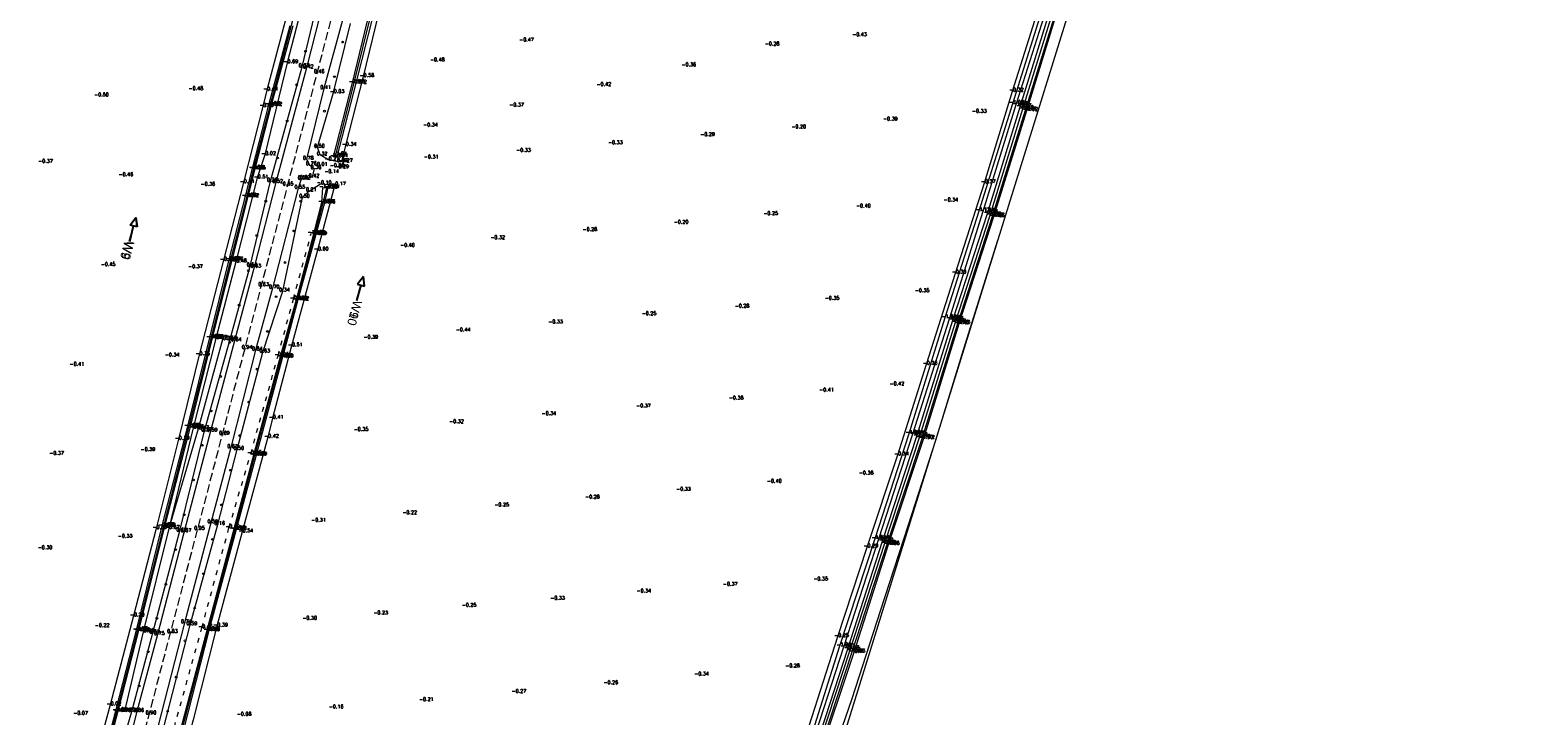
# Model space of a CAD drawing. Header units: metres. Extents: x 102665 to 103901, y 415762 to 419767.
# Tile 58 of 93: x 103317 to 103743, y 418521 to 418715. Entities that reach past the tile are written whole.
import ezdxf
from ezdxf.enums import TextEntityAlignment as Align

# ---------------------------------------------------------------- set-up
doc = ezdxf.new("R2010")
doc.units = ezdxf.units.M
doc.header["$MEASUREMENT"] = 0
doc.linetypes.add('DGN Style 3', pattern=[3.301552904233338, 2.358252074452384, -0.9433008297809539])
doc.linetypes.add('DGN Style 5', pattern=[3.09989794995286, 1.32852769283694, -1.77137025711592])
for name, color, linetype, lineweight in [('00-Aslijn', 5, 'DGN Style 3', 0), ('B-GV-GR-BOOM-S', 90, 'Continuous', 13), ('DTM-Bodemsloot', 162, 'Continuous', 0), ('DTM-Hoogtecijfer', 7, 'Continuous', 0), ('DTM-Kant-asfalt', 137, 'Continuous', 0), ('DTM_27-12-2009_terrestrisch', 97, 'Continuous', 0), ('DTM_hoogtelijn', 251, 'DGN Style 5', 0), ('DTM_talud', 94, 'Continuous', 0), ('X-XX-AL-VERWIJZING-S @ 0.5', 7, 'Continuous', 25), ('X-XX-AL-VERWIJZING_DOORSNEDE-M @ 0.5', 7, 'Continuous', 18)]:
    doc.layers.add(name, color=color, linetype=linetype, lineweight=lineweight)
doc.styles.add('NLCS-ISO', font='arial.ttf')
doc.styles.get("Standard").update_dxf_attribs({"font": 'txt.shx'})

# ---------------------------------------------------------------- blocks, each defined once
blk = doc.blocks.new('145_12')
at = {"layer": 'B-GV-GR-BOOM-S'}
blk.add_circle((1.631240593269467e-05, 3.310549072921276e-05), 0.025, dxfattribs=at)
at = {"layer": 'B-GV-GR-BOOM-S', "extrusion": (0, 0, -1)}
for start, end in [(0, 180), (180, 0)]:
    blk.add_arc((-1.631240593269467e-05, 3.310549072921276e-05), 0.025, start, end, dxfattribs=at)
blk = doc.blocks.new('145_8')
at = {"layer": 'B-GV-GR-BOOM-S'}
blk.add_circle((2.380456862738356e-05, 5.488810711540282e-05), 0.025, dxfattribs=at)
at = {"layer": 'B-GV-GR-BOOM-S', "extrusion": (0, 0, -1)}
for start, end in [(0, 180), (180, 0)]:
    blk.add_arc((-2.380456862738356e-05, 5.488810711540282e-05), 0.025, start, end, dxfattribs=at)
blk = doc.blocks.new('145_22')
at = {"layer": 'B-GV-GR-BOOM-S'}
blk.add_circle((7.646411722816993e-05, 7.609204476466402e-05), 0.025, dxfattribs=at)
at = {"layer": 'B-GV-GR-BOOM-S', "extrusion": (0, 0, -1)}
for start, end in [(0, 180), (180, 0)]:
    blk.add_arc((-7.646411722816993e-05, 7.609204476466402e-05), 0.025, start, end, dxfattribs=at)
blk = doc.blocks.new('145_23')
at = {"layer": 'B-GV-GR-BOOM-S'}
blk.add_circle((4.165489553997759e-05, 1.336383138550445e-05), 0.025, dxfattribs=at)
at = {"layer": 'B-GV-GR-BOOM-S', "extrusion": (0, 0, -1)}
for start, end in [(0, 180), (180, 0)]:
    blk.add_arc((-4.165489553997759e-05, 1.336383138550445e-05), 0.025, start, end, dxfattribs=at)
blk = doc.blocks.new('145_21')
at = {"layer": 'B-GV-GR-BOOM-S'}
blk.add_circle((6.279192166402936e-05, 5.533816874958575e-06), 0.025, dxfattribs=at)
at = {"layer": 'B-GV-GR-BOOM-S', "extrusion": (0, 0, -1)}
for start, end in [(0, 180), (180, 0)]:
    blk.add_arc((-6.279192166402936e-05, 5.533816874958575e-06), 0.025, start, end, dxfattribs=at)
blk = doc.blocks.new('145_14')
at = {"layer": 'B-GV-GR-BOOM-S'}
blk.add_circle((7.124608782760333e-05, 4.532012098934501e-05), 0.025, dxfattribs=at)
at = {"layer": 'B-GV-GR-BOOM-S', "extrusion": (0, 0, -1)}
for start, end in [(0, 180), (180, 0)]:
    blk.add_arc((-7.124608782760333e-05, 4.532012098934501e-05), 0.025, start, end, dxfattribs=at)
blk = doc.blocks.new('145_18')
at = {"layer": 'B-GV-GR-BOOM-S'}
blk.add_circle((4.678384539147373e-05, 9.882897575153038e-05), 0.025, dxfattribs=at)
at = {"layer": 'B-GV-GR-BOOM-S', "extrusion": (0, 0, -1)}
for start, end in [(0, 180), (180, 0)]:
    blk.add_arc((-4.678384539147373e-05, 9.882897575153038e-05), 0.025, start, end, dxfattribs=at)
blk = doc.blocks.new('145_10')
at = {"layer": 'B-GV-GR-BOOM-S'}
blk.add_circle((9.201872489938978e-05, 8.538049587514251e-05), 0.025, dxfattribs=at)
at = {"layer": 'B-GV-GR-BOOM-S', "extrusion": (0, 0, -1)}
for start, end in [(0, 180), (180, 0)]:
    blk.add_arc((-9.201872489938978e-05, 8.538049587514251e-05), 0.025, start, end, dxfattribs=at)
blk = doc.blocks.new('145_7')
at = {"layer": 'B-GV-GR-BOOM-S'}
blk.add_circle((9.630428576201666e-05, 4.699141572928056e-05), 0.025, dxfattribs=at)
at = {"layer": 'B-GV-GR-BOOM-S', "extrusion": (0, 0, -1)}
for start, end in [(0, 180), (180, 0)]:
    blk.add_arc((-9.630428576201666e-05, 4.699141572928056e-05), 0.025, start, end, dxfattribs=at)
blk = doc.blocks.new('145_4')
at = {"layer": 'B-GV-GR-BOOM-S'}
blk.add_circle((1.778407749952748e-06, 6.320280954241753e-05), 0.025, dxfattribs=at)
at = {"layer": 'B-GV-GR-BOOM-S', "extrusion": (0, 0, -1)}
for start, end in [(0, 180), (180, 0)]:
    blk.add_arc((-1.778407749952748e-06, 6.320280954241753e-05), 0.025, start, end, dxfattribs=at)
blk = doc.blocks.new('145_11')
at = {"layer": 'B-GV-GR-BOOM-S'}
blk.add_circle((5.570831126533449e-05, 3.131482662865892e-05), 0.025, dxfattribs=at)
at = {"layer": 'B-GV-GR-BOOM-S', "extrusion": (0, 0, -1)}
for start, end in [(0, 180), (180, 0)]:
    blk.add_arc((-5.570831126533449e-05, 3.131482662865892e-05), 0.025, start, end, dxfattribs=at)
blk = doc.blocks.new('145_24')
at = {"layer": 'B-GV-GR-BOOM-S'}
blk.add_circle((9.950651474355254e-05, 3.081720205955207e-05), 0.025, dxfattribs=at)
at = {"layer": 'B-GV-GR-BOOM-S', "extrusion": (0, 0, -1)}
for start, end in [(0, 180), (180, 0)]:
    blk.add_arc((-9.950651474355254e-05, 3.081720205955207e-05), 0.025, start, end, dxfattribs=at)
blk = doc.blocks.new('145_3')
at = {"layer": 'B-GV-GR-BOOM-S'}
blk.add_circle((3.044192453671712e-05, 8.286728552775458e-05), 0.025, dxfattribs=at)
at = {"layer": 'B-GV-GR-BOOM-S', "extrusion": (0, 0, -1)}
for start, end in [(0, 180), (180, 0)]:
    blk.add_arc((-3.044192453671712e-05, 8.286728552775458e-05), 0.025, start, end, dxfattribs=at)
blk = doc.blocks.new('145_6')
at = {"layer": 'B-GV-GR-BOOM-S'}
blk.add_circle((5.241755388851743e-05, 6.295114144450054e-05), 0.025, dxfattribs=at)
at = {"layer": 'B-GV-GR-BOOM-S', "extrusion": (0, 0, -1)}
for start, end in [(0, 180), (180, 0)]:
    blk.add_arc((-5.241755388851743e-05, 6.295114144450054e-05), 0.025, start, end, dxfattribs=at)
blk = doc.blocks.new('145_13')
at = {"layer": 'B-GV-GR-BOOM-S'}
blk.add_circle((8.878995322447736e-05, 1.161547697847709e-05), 0.025, dxfattribs=at)
at = {"layer": 'B-GV-GR-BOOM-S', "extrusion": (0, 0, -1)}
for start, end in [(0, 180), (180, 0)]:
    blk.add_arc((-8.878995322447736e-05, 1.161547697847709e-05), 0.025, start, end, dxfattribs=at)
blk = doc.blocks.new('145_20')
at = {"layer": 'B-GV-GR-BOOM-S'}
blk.add_circle((3.77731048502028e-05, 3.750745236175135e-05), 0.025, dxfattribs=at)
at = {"layer": 'B-GV-GR-BOOM-S', "extrusion": (0, 0, -1)}
for start, end in [(0, 180), (180, 0)]:
    blk.add_arc((-3.77731048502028e-05, 3.750745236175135e-05), 0.025, start, end, dxfattribs=at)
blk = doc.blocks.new('145_19')
at = {"layer": 'B-GV-GR-BOOM-S'}
blk.add_circle((4.184292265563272e-06, 8.42501685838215e-05), 0.025, dxfattribs=at)
at = {"layer": 'B-GV-GR-BOOM-S', "extrusion": (0, 0, -1)}
for start, end in [(0, 180), (180, 0)]:
    blk.add_arc((-4.184292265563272e-06, 8.42501685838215e-05), 0.025, start, end, dxfattribs=at)
blk = doc.blocks.new('145_9')
at = {"layer": 'B-GV-GR-BOOM-S'}
blk.add_circle((2.3759648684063e-05, 8.603674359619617e-07), 0.025, dxfattribs=at)
at = {"layer": 'B-GV-GR-BOOM-S', "extrusion": (0, 0, -1)}
for start, end in [(0, 180), (180, 0)]:
    blk.add_arc((-2.3759648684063e-05, 8.603674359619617e-07), 0.025, start, end, dxfattribs=at)
blk = doc.blocks.new('145_17')
at = {"layer": 'B-GV-GR-BOOM-S'}
blk.add_circle((9.609771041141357e-05, 6.867525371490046e-05), 0.025, dxfattribs=at)
at = {"layer": 'B-GV-GR-BOOM-S', "extrusion": (0, 0, -1)}
for start, end in [(0, 180), (180, 0)]:
    blk.add_arc((-9.609771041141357e-05, 6.867525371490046e-05), 0.025, start, end, dxfattribs=at)
blk = doc.blocks.new('SAL-VERWIJZING_DOORSNEDE_LINKS-SO')
for p, q in [((-9, 2), (-13.99999999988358, 0)), ((-13.99999999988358, 0), (-8.999999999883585, -2.000000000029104)), ((-8.999999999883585, -2.000000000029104), (-9, 2)), ((0, 0), (-9, 0))]:
    blk.add_line(p, q)
at = {"lineweight": 50, "style": 'NLCS-ISO'}
blk.add_attdef('...', text='', height=5, rotation=1.042204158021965e-09, dxfattribs=at).set_placement((0, 0.5270213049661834), align=Align.MIDDLE_LEFT)

msp = doc.modelspace()

# ---------------------------------------------------------------- linework, layer by layer
at = {"layer": '00-Aslijn'}
msp.add_lwpolyline([(103634.7703648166, 419606.4742388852), (103594.1453089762, 419450.9051398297), (103588.1291944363, 419428.1103429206), (103562.8108334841, 419332.180172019), (103544.92261218, 419263.6619503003), (103518.8188756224, 419163.67539609), (103489.8728155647, 419052.8017364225), (103450.5540197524, 418902.7044085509), (103348.6917157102, 418513.8506979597), (103321.301230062, 418409.2890342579), (103298.4577879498, 418322.3754979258)], dxfattribs=at)
at = {"layer": 'DTM-Bodemsloot'}
for points in [[(103536.93, 418509.5790000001, -1.986), (103547.038, 418540.647, -1.872), (103556.838, 418571.119, -1.947), (103566.523, 418600.837, -1.835), (103576.876, 418633.324, -1.863), (103586.379, 418663.662, -1.872), (103595.703, 418693.794, -1.884), (103605.59, 418725.012, -1.934), (103616.357, 418759.988, -2.036), (103618.76, 418768.099, -2.037), (103627.811, 418798.064, -1.958), (103636.7, 418828.338, -2.031), (103645.777, 418859.608, -1.89), (103654.403, 418889.171, -1.987), (103663.403, 418920.241, -1.981), (103671.627, 418949.556, -2.075), (103681.175, 418983.505, -1.974), (103690.06, 419016.771, -1.851), (103697.921, 419046.028, -1.797), (103706.34, 419076.433, -1.961), (103714.81, 419109.792, -1.721), (103722.344, 419136.99, -1.89), (103722.877, 419139.752, -2.126), (103723.487, 419142.379, -1.779)], [(103539.17, 418508.312, -1.529), (103549.396, 418539.236, -1.433), (103559.2, 418569.699, -1.542), (103569.127, 418599.504, -1.6), (103579.218, 418631.969, -1.464), (103588.993, 418662.31, -1.617), (103598.281, 418692.245, -1.469), (103607.991, 418723.612, -1.393), (103618.437, 418758.4430000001, -1.372), (103620.987, 418766.953, -1.41), (103630.129, 418796.958, -1.359), (103638.818, 418826.823, -1.328), (103648.194, 418858.383, -1.373), (103656.714, 418888.273, -1.369), (103665.369, 418919.2260000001, -1.531), (103673.74, 418948.592, -1.493), (103683.666, 418982.309, -1.386), (103692.44, 419015.909, -1.382), (103700.363, 419044.983, -1.283), (103708.603, 419075.372, -1.337), (103717.564, 419108.817, -1.295), (103724.585, 419136.547, -1.231), (103724.903, 419137.414, -1.214)], [(103539.582, 418508.222, -1.107), (103549.925, 418539.149, -0.8350000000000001), (103559.619, 418569.575, -1.081), (103569.555, 418599.556, -1.119), (103579.583, 418631.9920000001, -1.033), (103589.368, 418662.237, -1.064), (103598.699, 418692.144, -1.023), (103608.283, 418723.48, -1.035), (103618.887, 418758.413, -1.017), (103621.367, 418766.944, -1.085), (103630.41, 418796.903, -1.082), (103639.243, 418826.718, -1.038), (103648.584, 418858.315, -1.009), (103657.087, 418888.224, -1.042), (103665.764, 418919.29, -1.138), (103674.009, 418948.297, -1.16), (103684.001, 418982.285, -1.091), (103692.728, 419015.792, -1.046), (103700.71, 419044.933, -1.048), (103708.826, 419075.276, -1.058), (103717.897, 419108.746, -1.044), (103724.963, 419136.487, -0.9750000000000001)], [(103536.09, 418509.834, -1.3), (103545.9, 418540.936, -1.061), (103555.811, 418571.239, -1.024), (103565.419, 418600.936, -1.085), (103575.62, 418633.658, -1.031), (103585.2, 418663.816, -1.124), (103594.741, 418694.15, -1.071), (103604.451, 418725.104, -1.061), (103615.242, 418760.022, -1.078), (103626.76, 418798.41, -1.097), (103635.641, 418828.4810000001, -1.059), (103644.725, 418859.917, -1.03), (103653.117, 418889.539, -1.112), (103662.136, 418920.596, -1.129), (103670.537, 418949.842, -1.118), (103680.092, 418983.669, -1.132), (103688.872, 419016.884, -1.082), (103696.815, 419046.095, -1.07), (103705.394, 419076.561, -1.398)], [(103538.081, 418509.0790000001, -2.176), (103548.111, 418540.118, -2.272), (103557.873, 418570.538, -2.225), (103567.653, 418600.165, -2.159), (103577.812, 418632.917, -2.246), (103587.557, 418663.073, -2.254), (103596.814, 418693.191, -2.269), (103606.529, 418724.543, -2.235), (103617.038, 418759.486, -2.258), (103619.509, 418767.6550000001, -2.301), (103628.593, 418797.8290000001, -2.266), (103637.493, 418827.756, -2.226), (103646.688, 418859.317, -2.26), (103655.195, 418888.902, -2.239), (103664.095, 418919.947, -2.215), (103672.372, 418949.3290000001, -2.244000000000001), (103682.126, 418983.154, -2.195), (103691.107, 419016.537, -2.172), (103698.795, 419045.779, -2.13), (103706.977, 419076.194, -2.179)], [(103538.479, 418508.519, -1.857), (103548.721, 418539.562, -1.847), (103558.573, 418569.923, -1.893), (103568.407, 418599.74, -1.783), (103578.497, 418632.311, -1.9), (103588.305, 418662.621, -1.892), (103597.53, 418692.602, -1.877), (103607.245, 418723.955, -1.843), (103617.677, 418758.747, -1.903), (103620.383, 418767.108, -1.831), (103629.343, 418797.076, -1.889), (103638.209, 418827, -1.854), (103647.498, 418858.567, -1.85), (103655.993, 418888.377, -1.788), (103664.693, 418919.4050000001, -1.86), (103673.023, 418948.675, -1.877), (103682.872, 418982.766, -1.885), (103691.772, 419016.0680000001, -1.914), (103699.791, 419045.238, -1.717), (103707.812, 419075.716, -1.835)], [(103403.562, 418679.588, -1.838), (103408.664, 418699.982, -1.946), (103413.68, 418720.1, -2.126), (103419.143, 418739.901, -1.934), (103423.919, 418758.768, -1.959), (103430.269, 418782.698, -1.92), (103435.17, 418801.812, -1.914), (103440.109, 418820.363, -1.938), (103445.525, 418840.494, -1.973), (103447.64, 418848.435, -1.786)], [(103408.099, 418781.3180000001, -1.889), (103406.819, 418775.911, -1.962), (103402.837, 418760.781, -1.913), (103396.719, 418738.375, -1.951), (103390.935, 418716.178, -1.915), (103384.94, 418693.652, -1.962), (103380.287, 418675.689, -1.957), (103378.358, 418667.827, -1.986), (103373.729, 418649.975, -2.01), (103368.265, 418627.9810000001, -1.916), (103362.001, 418602.969, -1.967), (103354.828, 418574.777, -1.95), (103347.494, 418545.286, -1.954), (103341.645, 418522.516, -1.965), (103333.447, 418491.081, -1.904), (103332.334, 418487.792, -1.859)], [(103352.709, 418489.951, -1.925), (103353.744, 418493.754, -1.947), (103360.085, 418517.286, -2.002), (103367.396, 418545.282, -1.952), (103375.123, 418573.837, -1.945), (103380.637, 418594.796, -1.969), (103388.174, 418622.638, -1.969), (103392.589, 418638.777, -1.92), (103397.614, 418657.206, -1.922), (103399.904, 418666.174, -2.038), (103400.935, 418670.206, -1.951)]]:
    msp.add_polyline3d(points, dxfattribs=at)
at = {"layer": 'DTM-Kant-asfalt'}
for points in [[(103400.093, 418723.522, 0.398), (103395.223, 418704.185, 0.418), (103386.584, 418671.819, 0.521), (103380.43, 418647.898, 0.631), (103374.869, 418627.121, 0.636), (103368.08, 418601.577, 0.5940000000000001), (103360.707, 418573.197, 0.67), (103353.167, 418544.1170000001, 0.752), (103347.344, 418522.422, 0.865), (103337.664, 418484.679, 0.728)], [(103405.38, 418717.656, 0.475), (103400.148, 418698.339, 0.414), (103395.248, 418678.372, 0.778), (103396.095, 418676.835, 0.764), (103397.411, 418675.755, 0.361), (103396.865, 418673.352, 0.423), (103394.365, 418672.879, 0.623), (103393.755, 418672.787, 0.538), (103392.842, 418670.178, 0.55), (103385.618, 418641.983, 0.6990000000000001), (103380.841, 418624.493, 0.8380000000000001), (103373.859, 418596.928, 0.626), (103368.252, 418575.686, 0.5900000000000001), (103360.798, 418547.445, 0.736), (103353.243, 418518.063, 0.791)]]:
    msp.add_polyline3d(points, dxfattribs=at)
at = {"layer": 'DTM_27-12-2009_terrestrisch'}
msp.add_polyline3d([(103539.7381712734, 418492.207909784, 0), (103667.8434354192, 418904.4583248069, 0), (103707.4435523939, 419031.8938737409, 0), (103743.0137748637, 419171.5656056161, 0)], dxfattribs=at)
at = {"layer": 'DTM_hoogtelijn'}
msp.add_polyline3d([(103357.92, 418518.009, -0.257), (103365.662, 418546.056, -0.45), (103373.336, 418574.2910000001, -0.692), (103379.49, 418595.179, -0.9520000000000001), (103387.19, 418622.872, -1.052), (103391.531, 418638.886, -0.9670000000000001), (103396.556, 418657.402, -1.03)], dxfattribs=at)
at = {"layer": 'DTM_talud', "extrusion": (0.02895150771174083, -0.0171848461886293, 0.9994330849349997), "elevation": -4201.483374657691, "flags": 128}
msp.add_lwpolyline([(412750.2752616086, 124716.4279403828), (412725.0691867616, 124709.4479403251), (412696.6291710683, 124702.2600253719)], dxfattribs=at)
at = {"layer": 'DTM_talud'}
for points in [[(103403.816, 418679.085, -1.64), (103402.889, 418679.093, -1.653), (103408.183, 418699.9650000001, -1.693), (103413.078, 418720.214, -1.765), (103418.686, 418739.872, -1.732), (103423.441, 418758.832, -1.732), (103429.771, 418782.798, -1.638), (103434.646, 418801.777, -1.67), (103439.629, 418820.344, -1.639), (103445.014, 418840.605, -1.636), (103447.419, 418848.619, -1.623), (103448.059, 418848.23, -1.624), (103446.004, 418840.099, -1.669), (103440.593, 418820.239, -1.666), (103435.603, 418801.671, -1.7), (103430.691, 418782.428, -1.681), (103424.436, 418758.646, -1.68), (103419.578, 418739.774, -1.692), (103414.203, 418719.934, -1.86), (103409.166, 418699.853, -1.717)], [(103355.087, 418488.296, 0.212), (103354.176, 418486.49, 0.33), (103351.473, 418486.201, 0.48), (103349.194, 418487.478, 0.617), (103348.219, 418489.398, 0.644), (103354.801, 418517.616, 0.7190000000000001), (103362.339, 418546.91, 0.5870000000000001), (103370.2, 418575.247, 0.161), (103375.609, 418596.422, 0.504), (103382.944, 418623.914, 0.625), (103388.52, 418641.135, 0.335), (103394.144, 418667.648, 0.4950000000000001), (103396.08, 418669.444, 0.213), (103399.186, 418671.448, -0.102), (103403.215, 418671.129, -0.168), (103398.346, 418652.709, -0.6), (103390.994, 418625.647, -0.505), (103385.62, 418605.2150000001, -0.4050000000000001), (103384.291, 418599.86, -0.425), (103377.056, 418573.104, -0.542), (103369.92, 418546.495, -0.391), (103363.196, 418520.065, -0.288), (103356.29, 418493.49, -0.098)], [(103352.386, 418489.741, -1.859), (103353.421, 418493.826, -1.923), (103359.736, 418517.408, -1.889), (103367.13, 418545.359, -1.869), (103374.78, 418573.98, -1.901), (103380.341, 418594.868, -1.932), (103387.841, 418622.667, -1.912), (103392.374, 418638.794, -1.86), (103397.313, 418657.307, -1.866), (103399.557, 418666.2, -1.938), (103399.857, 418670.301, -1.049), (103401.29, 418670.373, -1.854), (103400.289, 418666.035, -1.958), (103397.898, 418657.12, -1.89), (103392.824, 418638.71, -1.817), (103388.457, 418622.464, -1.887), (103380.975, 418594.835, -1.887), (103375.352, 418573.835, -1.908), (103367.672, 418545.288, -1.898), (103360.445, 418517.251, -1.901), (103354.027, 418493.681, -1.868), (103352.84, 418489.725, -1.864)]]:
    msp.add_polyline3d(points, close=True, dxfattribs=at)
for points in [[(103409.753, 418781.147, -0.439), (103402.366, 418753.018, -0.669), (103394.875, 418725.293, -0.632), (103389.743, 418705.63, -0.688), (103383.479, 418679.665, -0.019), (103381.332, 418673.08, -0.508), (103375.281, 418649.375, -0.483), (103369.663, 418627.774, -0.666), (103363.183, 418602.4760000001, -0.9560000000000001), (103356.309, 418574.112, -0.673), (103349.105, 418544.9270000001, -0.361), (103343.828, 418522.508, -0.026)], [(103335.428, 418486.727, 0.664), (103345.857, 418522.4, 0.78), (103351.811, 418544.582, 0.5870000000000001), (103359.456, 418573.412, 0.4040000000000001), (103366.466, 418601.664, 0.368), (103373.627, 418627.533, 0.503), (103379.348, 418648.211, 0.5520000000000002), (103385.071, 418672.179, 0.362), (103394.024, 418704.501, 0.371), (103398.703, 418724.148, 0.197)], [(103537.196, 418518.349, -0.212), (103545.293, 418543.542, -0.254), (103553.566, 418568.85, -0.287), (103562.212, 418594.852, -0.3430000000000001), (103570.332, 418620.451, -0.365), (103578.494, 418646.2040000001, -0.297), (103586.729, 418671.75, -0.366), (103594.676, 418697.614, -0.318), (103602.773, 418723.23, -0.414)], [(103390.603, 418722.7640000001, -0.467), (103384.009, 418697.903, -0.441), (103382.94, 418693.278, -0.487), (103377.396, 418671.761, -0.41), (103371.809, 418649.83, -0.393), (103364.884, 418623.167, -0.365), (103359.069, 418599.271, -0.388), (103352.729, 418574.0790000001, -0.392), (103346.39, 418549.377, -0.195), (103339.8, 418524.244, -0.021), (103332.974, 418499.245, 0.205)], [(103415.577, 418719.4920000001, -0.49), (103411.233, 418701.727, -0.5790000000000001), (103406.219, 418682.271, -0.345), (103405.158, 418677.682, -0.273), (103403.708, 418677.716, -0.49), (103401.384, 418678.159, -0.212), (103399.127, 418679.576, 0.315), (103398.368, 418681.754, 0.502), (103402.827, 418697.203, -0.029), (103407.653, 418716.728, 0.286)], [(103333.165, 418491.0680000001, -1.828), (103341.413, 418522.607, -1.85), (103347.209, 418545.393, -1.85), (103354.492, 418574.789, -1.864), (103361.677, 418602.957, -1.93), (103367.903, 418627.999, -1.835), (103373.384, 418650.027, -1.906), (103377.969, 418667.915, -1.879), (103379.964, 418675.783, -1.886), (103384.562, 418693.734, -1.867), (103390.624, 418716.189, -1.858)], [(103391.33, 418716.0300000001, -1.859), (103385.254, 418693.602, -1.823), (103380.6, 418675.619, -1.852), (103378.688, 418667.805, -1.916), (103374.146, 418649.906, -1.872), (103368.57, 418627.972, -1.868), (103362.42, 418602.768, -1.92), (103355.16, 418574.694, -1.882), (103347.818, 418545.235, -1.833), (103341.926, 418522.446, -1.874), (103333.751, 418491.004, -1.848)], [(103590.4424469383, 418655.3773066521, 0.7294950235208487), (103588.387, 418649.084, 0.7110000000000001), (103580.719, 418624.456, 0.7210000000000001), (103572.877, 418598.918, 0.743), (103565.194, 418575.064, 0.754), (103557.231, 418550.691, 0.8430000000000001), (103549.233, 418525.983, 0.862), (103540.944, 418501.925, 0.8320000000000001), (103533.513, 418478.663, 0.888), (103525.094, 418453.958, 0.8520000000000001), (103516.606, 418428.703, 0.87), (103508.536, 418404.244, 0.915), (103500.374, 418379.083, 0.9470000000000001), (103491.704, 418353.5300000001, 1.107), (103483.84, 418329.483, 1.187), (103474.866, 418304.409, 1.022), (103466.771, 418278.569, 1.105), (103459.324, 418254.714, 1.035), (103451.21, 418230.449, 1.2), (103444.055, 418207.376, 1.234)]]:
    msp.add_polyline3d(points, dxfattribs=at)

# ---------------------------------------------------------------- block references
at = {"layer": 'B-GV-GR-BOOM-S', "xscale": 10, "yscale": 10, "zscale": 10}
for name, p in [('145_20', (103405.442, 418711.471)), ('145_10', (103394.92, 418708.868)), ('145_3', (103403.11, 418701.698)), ('145_24', (103392.453, 418699.398)), ('145_21', (103389.769, 418689.179)), ('145_24', (103400.324, 418691.938)), ('145_19', (103397.722, 418682.105)), ('145_9', (103387.04, 418678.717)), ('145_23', (103383.712, 418666.526)), ('145_17', (103393.597, 418666.517)), ('145_14', (103381.183, 418656.821)), ('145_14', (103391.599, 418658.13)), ('145_4', (103378.795, 418646.861)), ('145_14', (103389.158, 418649.209)), ('145_18', (103386.637, 418639.561)), ('145_13', (103376.216, 418637.168)), ('145_18', (103384.188, 418629.737)), ('145_10', (103373.524, 418626.64)), ('145_14', (103370.969, 418617.015)), ('145_10', (103381.254, 418619.074)), ('145_7', (103378.89, 418609.802)), ('145_6', (103368.357, 418607.269)), ('145_4', (103376.377, 418600.325)), ('145_12', (103365.808, 418597.603)), ('145_18', (103363.281, 418587.778)), ('145_10', (103373.751, 418590.524)), ('145_11', (103371.223, 418580.736)), ('145_18', (103360.713, 418577.97)), ('145_24', (103368.671, 418571.014)), ('145_8', (103358.227, 418568.124)), ('145_3', (103366.147, 418561.321)), ('145_10', (103355.517, 418558.311)), ('145_21', (103352.989, 418548.737)), ('145_10', (103363.639, 418551.624)), ('145_8', (103360.912, 418542.357)), ('145_23', (103350.528, 418539.284)), ('145_22', (103358.444, 418532.106)), ('145_12', (103347.942, 418529.621)), ('145_12', (103356.018, 418522.457))]:
    msp.add_blockref(name, p, dxfattribs=at)
at = {"layer": 'X-XX-AL-VERWIJZING-S @ 0.5'}
ref = msp.add_blockref('SAL-VERWIJZING_DOORSNEDE_LINKS-SO', (103345.2908090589, 418655.1640553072), dxfattribs=dict(at, xscale=-0.5, yscale=0.5, zscale=0.5, rotation=75.89196362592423))
ref.add_attrib('...', 'W9', dxfattribs={"layer": '0', "lineweight": 50, "height": 2.5, "rotation": 255.8919636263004, "style": 'NLCS-ISO'}).set_placement((103345.0352464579, 418655.2282863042), align=Align.MIDDLE_LEFT)
at = {"layer": 'X-XX-AL-VERWIJZING-S @ 0.5', "xscale": 0.5, "yscale": 0.5, "zscale": 0.5, "rotation": 254.9557752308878}
msp.add_blockref('SAL-VERWIJZING_DOORSNEDE_LINKS-SO', (103409.4732301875, 418638.4743363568), dxfattribs=at).add_auto_attribs({'...': 'W9'})
at = {"layer": 'X-XX-AL-VERWIJZING_DOORSNEDE-M @ 0.5', "xscale": 0.5, "yscale": 0.5, "zscale": 0.5, "rotation": 254.9557752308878}
for p, values in [((103345.1801146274, 418655.192839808), {'...': 'W9'}), ((103409.4732301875, 418638.4743363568), {'...': 'W10'})]:
    msp.add_blockref('SAL-VERWIJZING_DOORSNEDE_LINKS-SO', p, dxfattribs=at).add_auto_attribs(values)

# ---------------------------------------------------------------- texts
at = {"layer": 'DTM-Hoogtecijfer', "linetype": 'Continuous', "lineweight": 0}
for s, p in [('-0.47', (103455.3345778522, 418711.6879653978)), ('-0.28', (103524.6945778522, 418710.5389653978)), ('-0.43', (103549.3955778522, 418713.1559653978)), ('-0.69', (103388.743889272, 418705.5369653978)), ('-0.48', (103430.1315778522, 418706.0269653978)), ('0.37', (103393.024889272, 418704.4079653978)), ('0.42', (103394.223889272, 418704.0919653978)), ('0.46', (103397.332889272, 418702.7299653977)), ('-0.58', (103410.233889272, 418701.6339653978)), ('-0.36', (103501.1515778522, 418704.6529653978)), ('-0.48', (103361.9345778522, 418697.9269653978)), ('-0.44', (103383.009889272, 418697.8099653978)), ('0.41', (103399.148889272, 418698.2459653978)), ('-0.03', (103401.827889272, 418697.1099653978)), ('-1.69', (103407.183889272, 418699.8719653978)), ('-1.95', (103407.664889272, 418699.8889653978)), ('-1.72', (103408.166889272, 418699.7599653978)), ('-0.42', (103477.1585778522, 418699.1009653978)), ('-0.32', (103593.676889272, 418697.5209653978)), ('-0.50', (103335.2645778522, 418696.1759653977)), ('-0.49', (103381.940889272, 418693.1849653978)), ('-1.87', (103383.562889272, 418693.6409653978)), ('-1.96', (103383.940889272, 418693.5589653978)), ('-1.82', (103384.254889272, 418693.5089653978)), ('-0.37', (103452.5335778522, 418693.2909653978)), ('-1.07', (103593.741889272, 418694.0569653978)), ('-1.88', (103594.703889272, 418693.7009653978)), ('-2.27', (103595.814889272, 418693.0979653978)), ('-1.88', (103596.530889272, 418692.5089653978)), ('-0.39', (103558.0835778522, 418689.3159653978)), ('-0.33', (103583.2095778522, 418691.5259653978)), ('-1.47', (103597.281889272, 418692.1519653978)), ('-1.02', (103597.699889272, 418692.0509653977)), ('-0.34', (103428.1885778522, 418687.6319653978)), ('-0.29', (103506.4715778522, 418684.9509653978)), ('-0.20', (103532.2045778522, 418687.1229653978)), ('-0.02', (103382.479889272, 418679.5719653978)), ('0.50', (103397.368889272, 418681.6609653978)), ('0.32', (103398.127889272, 418679.4829653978)), ('-1.84', (103402.562889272, 418679.4949653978)), ('-0.34', (103405.219889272, 418682.1779653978)), ('-0.33', (103454.4675778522, 418680.4809653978)), ('-0.33', (103480.4055778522, 418682.6399653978)), ('-0.37', (103319.4685778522, 418677.3949653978)), ('-1.89', (103378.964889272, 418675.6899653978)), ('-1.96', (103379.287889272, 418675.5959653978)), ('-1.85', (103379.600889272, 418675.5259653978)), ('0.78', (103394.248889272, 418678.2789653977)), ('0.76', (103395.095889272, 418676.7419653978)), ('0.36', (103396.411889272, 418675.6619653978)), ('0.01', (103398.1925778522, 418676.5389653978)), ('-0.21', (103400.384889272, 418678.0659653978)), ('-0.28', (103401.8355778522, 418676.1909653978)), ('-1.65', (103401.889889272, 418678.9999653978)), ('-0.49', (103402.708889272, 418677.6229653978)), ('-1.64', (103402.816889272, 418678.9919653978)), ('-1.64', (103402.816889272, 418678.9919653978)), ('-0.29', (103403.1105778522, 418675.8619653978)), ('-0.27', (103404.158889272, 418677.5889653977)), ('-0.27', (103404.158889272, 418677.5889653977)), ('-0.31', (103428.4055778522, 418678.5939653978)), ('-0.46', (103342.1845778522, 418673.6039653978)), ('-0.36', (103365.3395778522, 418670.9239653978)), ('-0.41', (103376.396889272, 418671.6679653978)), ('-0.51', (103380.332889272, 418672.9869653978)), ('0.36', (103384.071889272, 418672.0859653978)), ('0.52', (103385.584889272, 418671.7259653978)), ('0.65', (103388.522889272, 418670.9739653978)), ('0.54', (103392.755889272, 418672.6939653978)), ('0.62', (103393.365889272, 418672.7859653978)), ('0.42', (103395.865889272, 418673.2589653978)), ('-0.10', (103398.186889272, 418671.3549653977)), ('-0.14', (103400.2865778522, 418674.4899653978)), ('-0.17', (103402.215889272, 418671.0359653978)), ('-0.37', (103585.729889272, 418671.6569653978)), ('-1.88', (103376.969889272, 418667.8219653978)), ('-1.99', (103377.358889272, 418667.7339653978)), ('-1.92', (103377.688889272, 418667.7119653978)), ('0.55', (103391.842889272, 418670.0849653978)), ('0.50', (103393.144889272, 418667.5549653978)), ('0.21', (103395.080889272, 418669.3509653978)), ('-1.05', (103398.857889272, 418670.2079653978)), ('-1.95', (103399.935889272, 418670.1129653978)), ('-1.85', (103400.290889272, 418670.2799653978)), ('-1.94', (103398.557889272, 418666.1069653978)), ('-2.04', (103398.904889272, 418666.0809653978)), ('-1.96', (103399.289889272, 418665.9419653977)), ('-0.25', (103524.2895778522, 418662.6339653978)), ('-0.40', (103550.4595778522, 418664.7699653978)), ('-0.34', (103575.1855778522, 418666.4779653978)), ('-1.12', (103584.200889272, 418663.7229653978)), ('-1.87', (103585.379889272, 418663.5689653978)), ('-2.25', (103586.557889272, 418662.9799653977)), ('-1.89', (103587.305889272, 418662.5279653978)), ('-0.28', (103473.2145778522, 418658.1289653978)), ('-0.20', (103498.9965778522, 418660.2099653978)), ('-1.62', (103587.993889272, 418662.2169653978)), ('-1.06', (103588.368889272, 418662.1439653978)), ('-1.03', (103395.556889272, 418657.3089653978)), ('-1.87', (103396.313889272, 418657.2139653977)), ('-1.92', (103396.614889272, 418657.1129653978)), ('-1.89', (103396.898889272, 418657.0269653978)), ('-0.32', (103447.1795778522, 418655.8389653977)), ('-0.39', (103370.809889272, 418649.7369653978)), ('-1.91', (103372.384889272, 418649.9339653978)), ('-2.01', (103372.729889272, 418649.8819653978)), ('-1.87', (103373.146889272, 418649.8129653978)), ('-0.60', (103397.346889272, 418652.6159653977)), ('-0.40', (103421.6925778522, 418653.6339653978)), ('-0.45', (103337.1475778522, 418648.2569653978)), ('-0.37', (103361.8035778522, 418647.6319653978)), ('-0.48', (103374.281889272, 418649.2819653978)), ('0.55', (103378.348889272, 418648.1179653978)), ('0.63', (103379.430889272, 418647.8049653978)), ('-0.30', (103577.494889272, 418646.1109653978)), ('0.63', (103381.625889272, 418642.5969653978)), ('0.70', (103384.618889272, 418641.8899653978)), ('0.34', (103387.520889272, 418641.0419653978)), ('-0.97', (103390.531889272, 418638.7929653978)), ('-1.86', (103391.374889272, 418638.7009653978)), ('-1.92', (103391.589889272, 418638.6839653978)), ('-1.82', (103391.824889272, 418638.6169653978)), ('-0.35', (103541.6175778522, 418638.6819653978)), ('-0.35', (103567.0475778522, 418640.8549653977)), ('-0.25', (103489.9315778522, 418634.3729653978)), ('-0.28', (103516.2105778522, 418636.4929653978)), ('-1.03', (103574.620889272, 418633.5649653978)), ('-1.86', (103575.876889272, 418633.2309653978)), ('-2.25', (103576.812889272, 418632.8239653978)), ('-0.44', (103437.4265778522, 418629.8009653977)), ('-0.33', (103463.5455778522, 418632.0399653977)), ('-1.90', (103577.497889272, 418632.2179653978)), ('-1.46', (103578.218889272, 418631.8759653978)), ('-1.03', (103578.583889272, 418631.8989653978)), ('-1.84', (103366.903889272, 418627.9059653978)), ('-1.92', (103367.265889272, 418627.8879653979)), ('-1.87', (103367.570889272, 418627.8789653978)), ('-0.67', (103368.663889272, 418627.6809653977)), ('-0.20', (103370.515889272, 418627.3779653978)), ('0.50', (103372.627889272, 418627.4399653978)), ('0.64', (103373.869889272, 418627.0279653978)), ('0.94', (103376.957889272, 418624.8549653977)), ('0.84', (103379.841889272, 418624.3999653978)), ('-0.51', (103389.994889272, 418625.5539653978)), ('-0.39', (103411.3295778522, 418627.6999653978)), ('-0.41', (103328.3335778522, 418620.0669653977)), ('-0.34', (103355.2355778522, 418622.6649653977)), ('-0.36', (103363.884889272, 418623.0739653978)), ('0.63', (103381.944889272, 418623.8209653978)), ('-1.05', (103386.190889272, 418622.7789653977)), ('-1.91', (103386.841889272, 418622.5739653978)), ('-1.97', (103387.174889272, 418622.5449653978)), ('-1.89', (103387.457889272, 418622.3709653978)), ('-0.36', (103569.332889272, 418620.3579653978)), ('-0.41', (103540.0525778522, 418612.7869653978)), ('-0.42', (103559.9455778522, 418614.5229653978)), ('-0.37', (103488.3565778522, 418608.3259653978)), ('-0.38', (103514.5405778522, 418610.5459653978)), ('-1.93', (103360.677889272, 418602.8639653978)), ('-1.97', (103361.001889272, 418602.8759653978)), ('-0.41', (103384.620889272, 418605.1219653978)), ('-0.32', (103435.5405778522, 418603.8709653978)), ('-0.34', (103461.6485778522, 418606.1369653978)), ('-0.39', (103358.069889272, 418599.1779653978)), ('-1.92', (103361.420889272, 418602.6749653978)), ('-0.96', (103362.183889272, 418602.3829653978)), ('-0.43', (103363.648889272, 418602.1419653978)), ('0.37', (103365.466889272, 418601.5709653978)), ('0.59', (103367.080889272, 418601.4839653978)), ('0.69', (103370.537889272, 418600.6039653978)), ('-0.42', (103383.291889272, 418599.7669653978)), ('-0.35', (103408.5735778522, 418601.6599653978)), ('-1.09', (103564.419889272, 418600.8429653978)), ('-1.84', (103565.523889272, 418600.7439653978)), ('-2.16', (103566.653889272, 418600.0719653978)), ('-1.78', (103567.407889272, 418599.6469653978)), ('-1.60', (103568.127889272, 418599.4109653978)), ('-1.12', (103568.555889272, 418599.4629653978)), ('-0.37', (103322.6045778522, 418594.9139653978)), ('-0.39', (103348.3855778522, 418595.9989653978)), ('0.63', (103372.859889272, 418596.8349653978)), ('0.50', (103374.609889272, 418596.3289653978)), ('-0.95', (103378.490889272, 418595.0859653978)), ('-1.93', (103379.341889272, 418594.7749653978)), ('-1.97', (103379.637889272, 418594.7029653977)), ('-1.89', (103379.975889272, 418594.7419653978)), ('-0.34', (103561.212889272, 418594.7589653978)), ('-0.40', (103525.3095778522, 418587.0459653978)), ('-0.38', (103551.2575778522, 418589.3639653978)), ('-0.28', (103473.9415778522, 418582.5689653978)), ('-0.33', (103499.6475778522, 418584.7779653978)), ('-0.22', (103422.3155778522, 418578.1359653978)), ('-0.25', (103448.3085778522, 418580.3529653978)), ('-0.39', (103351.729889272, 418573.9859653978)), ('-1.86', (103353.492889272, 418574.6959653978)), ('-1.95', (103353.828889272, 418574.6839653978)), ('-1.88', (103354.160889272, 418574.6009653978)), ('-0.67', (103355.309889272, 418574.0189653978)), ('-0.67', (103355.309889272, 418574.0189653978)), ('0.40', (103358.456889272, 418573.3189653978)), ('0.67', (103359.707889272, 418573.1039653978)), ('0.95', (103363.502889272, 418573.7439653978)), ('0.59', (103367.252889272, 418575.5929653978)), ('0.16', (103369.200889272, 418575.1539653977)), ('-0.69', (103372.336889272, 418574.1979653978)), ('-1.90', (103373.780889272, 418573.8869653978)), ('-1.95', (103374.123889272, 418573.7439653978)), ('-1.91', (103374.352889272, 418573.7419653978)), ('-0.54', (103376.056889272, 418573.0109653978)), ('-0.31', (103396.5845778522, 418576.0219653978)), ('-0.33', (103341.9745778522, 418571.5129653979)), ('-0.29', (103552.566889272, 418568.7569653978)), ('-1.02', (103554.811889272, 418571.1459653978)), ('-1.95', (103555.838889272, 418571.0259653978)), ('-2.23', (103556.873889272, 418570.4449653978)), ('-1.89', (103557.573889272, 418569.8299653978)), ('-1.54', (103558.200889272, 418569.6059653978)), ('-1.08', (103558.619889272, 418569.4819653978)), ('-0.30', (103319.3275778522, 418568.2499653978)), ('-0.34', (103488.4715778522, 418556.0239653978)), ('-0.37', (103512.8645778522, 418557.9509653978)), ('-0.35', (103538.3985778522, 418559.4209653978)), ('-0.25', (103439.1085778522, 418552.0069653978)), ('-0.33', (103464.1035778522, 418553.9859653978)), ('-0.20', (103345.390889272, 418549.2839653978)), ('-0.30', (103394.0745778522, 418548.3529653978)), ('-0.23', (103414.1355778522, 418549.8749653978)), ('-0.22', (103335.4785778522, 418546.2699653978)), ('-1.85', (103346.209889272, 418545.2999653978)), ('-1.95', (103346.494889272, 418545.1929653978)), ('-1.83', (103346.818889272, 418545.1419653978)), ('-0.36', (103348.105889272, 418544.8339653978)), ('0.59', (103350.811889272, 418544.4889653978)), ('0.75', (103352.167889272, 418544.0239653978)), ('0.83', (103355.848889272, 418544.6089653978)), ('0.74', (103359.798889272, 418547.3519653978)), ('0.59', (103361.339889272, 418546.8169653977)), ('-0.45', (103364.662889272, 418545.9629653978)), ('-1.87', (103366.130889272, 418545.2659653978)), ('-1.95', (103366.396889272, 418545.1889653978)), ('-1.90', (103366.672889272, 418545.1949653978)), ('-0.39', (103368.920889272, 418546.4019653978)), ('-0.25', (103544.293889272, 418543.4489653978)), ('-1.06', (103544.900889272, 418540.8429653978)), ('-1.87', (103546.038889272, 418540.5539653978)), ('-2.27', (103547.111889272, 418540.0249653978)), ('-1.85', (103547.721889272, 418539.4689653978)), ('-1.43', (103548.396889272, 418539.1429653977)), ('-0.83', (103548.925889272, 418539.0559653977)), ('-0.28', (103530.4825778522, 418534.8899653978)), ('-0.34', (103504.7705778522, 418532.5979653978)), ('-0.27', (103453.1915778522, 418527.6949653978)), ('-0.26', (103479.1385778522, 418530.1359653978)), ('-0.02', (103338.800889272, 418524.1509653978)), ('-1.85', (103340.413889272, 418522.5139653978)), ('-1.97', (103340.645889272, 418522.4229653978)), ('-1.87', (103340.926889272, 418522.3529653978)), ('-0.03', (103342.828889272, 418522.4149653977)), ('0.78', (103344.857889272, 418522.3069653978)), ('0.86', (103346.344889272, 418522.3289653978)), ('-0.16', (103401.5545778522, 418523.2919653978)), ('-0.21', (103427.0335778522, 418525.3859653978)), ('-0.07', (103329.3845778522, 418521.4949653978)), ('0.90', (103349.815889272, 418521.6219653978)), ('-0.08', (103375.5765778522, 418521.2279653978))]:
    msp.add_text(s, height=1, dxfattribs=at).set_placement(p)

doc.saveas('drawing.dxf')
